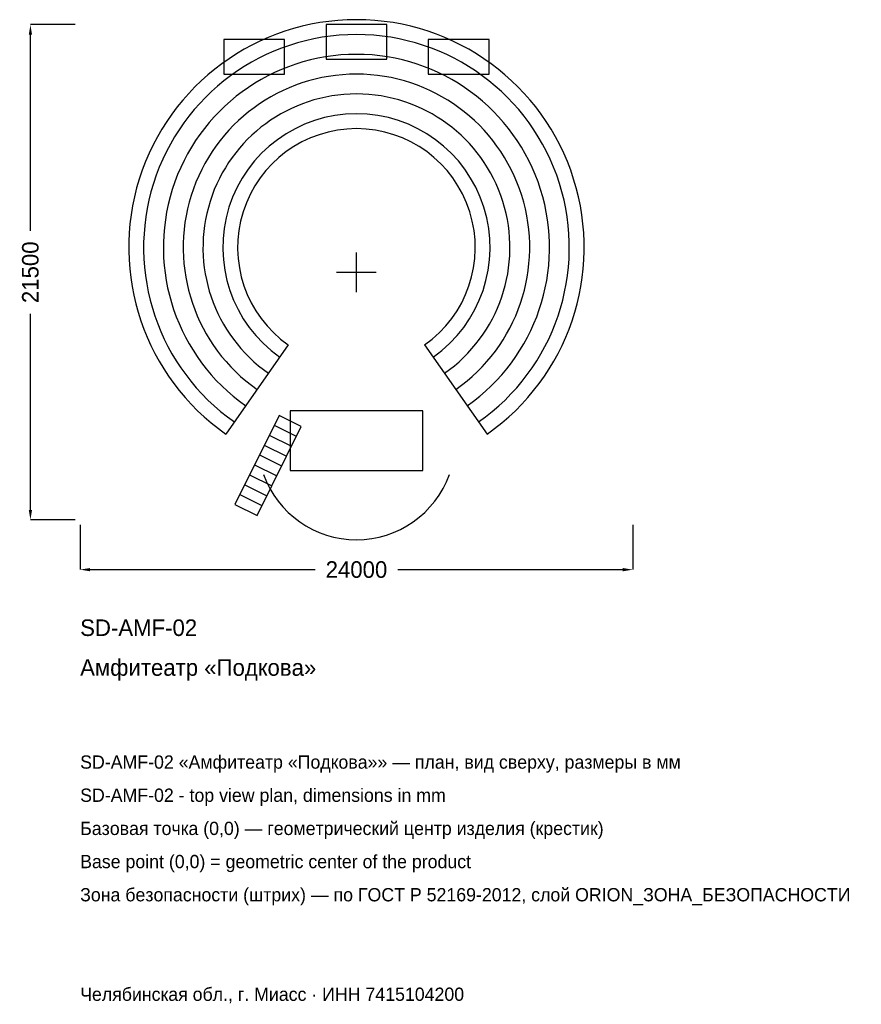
# Model space of a CAD drawing. Header units: metres. Extents: x -14626 to 21926, y -31779 to 10965.
import ezdxf

# ---------------------------------------------------------------- set-up
doc = ezdxf.new("R2010")
doc.units = ezdxf.units.M
for name, color, linetype in [('ORION_ДАННЫЕ', 3, 'Continuous'), ('ORION_КОНТУР', 7, 'Continuous'), ('ORION_РАЗМЕРЫ', 8, 'Continuous')]:
    doc.layers.add(name, color=color, linetype=linetype)
doc.dimstyles.new('ORION', dxfattribs={"dimtxt": 720, "dimasz": 432, "dimexe": 1.25, "dimexo": 216, "dimtad": 1, "dimdec": 0, "dimcen": 2.5, "dimazin": 3, "dimtfac": 1, "dimtmove": 0, "dimatfit": 3, "dimarcsym": 0})

# ---------------------------------------------------------------- blocks, each defined once
blk = doc.blocks.new('_CLOSEDFILLED')
at = {"color": 0, "linetype": 'BYBLOCK'}
blk.add_solid([(-1, 0.164), (0, 0), (-1, -0.164)], dxfattribs=at)
blk = doc.blocks.new('*D1')
for p, q in [((-12000, -10966), (-12000, -12910)), ((12000, -10966), (12000, -12910)), ((-11568, -12910), (-1800, -12910)), ((1800, -12910), (11568, -12910))]:
    blk.add_line(p, q)
at = {"layer": 'Defpoints'}
for p in [(-12000, -10750), (12000, -10750), (-12000, -12910)]:
    blk.add_point(p, dxfattribs=at)
at = {"layer": 'ORION_РАЗМЕРЫ', "xscale": 432, "yscale": 432, "rotation": 180}
blk.add_blockref('_CLOSEDFILLED', (-12000, -12910), dxfattribs=at)
at = {"layer": 'ORION_РАЗМЕРЫ', "xscale": 432, "yscale": 432}
blk.add_blockref('_CLOSEDFILLED', (12000, -12910), dxfattribs=at)
at = {"layer": 'ORION_РАЗМЕРЫ', "insert": (0, -12910), "char_height": 720, "attachment_point": 5}
blk.add_mtext('24000', dxfattribs=at)
blk = doc.blocks.new('*D2')
for p, q in [((-12216, 10750), (-14160, 10750)), ((-14160, 1800), (-14160, 10318)), ((-14160, -10318), (-14160, -1800)), ((-12216, -10750), (-14160, -10750))]:
    blk.add_line(p, q)
at = {"layer": 'Defpoints'}
for p in [(-12000, 10750), (-14160, -10750), (-12000, -10750)]:
    blk.add_point(p, dxfattribs=at)
at = {"layer": 'ORION_РАЗМЕРЫ', "xscale": 432, "yscale": 432}
for p, rotation in [((-14160, 10750), 90), ((-14160, -10750), 270)]:
    blk.add_blockref('_CLOSEDFILLED', p, dxfattribs=dict(at, rotation=rotation))
at = {"layer": 'ORION_РАЗМЕРЫ', "insert": (-14160, 0), "char_height": 720, "attachment_point": 5, "rotation": 90}
blk.add_mtext('21500', dxfattribs=at)
blk = doc.blocks.new('ОРИОН SD-AMF-02 Амфитеатр Подкова')
at = {"layer": 'ORION_КОНТУР'}
for p, q in [((-2959.7, -3151.8), (-5672.7, -7026.4)), ((2959.7, -3151.8), (5672.7, -7026.4)), ((-3574.8, -6641.1), (-2611.8, -7118.9)), ((-3788.2, -7071.1), (-2825.2, -7548.9)), ((-4001.5, -7501.1), (-3038.5, -7978.9)), ((-4214.8, -7931.1), (-3251.8, -8408.9)), ((-4428.2, -8361.1), (-3465.2, -8838.9)), ((-4641.5, -8791.1), (-3678.5, -9268.9)), ((-4854.8, -9221.1), (-3891.8, -9698.9)), ((-5068.2, -9651.1), (-4105.2, -10128.9))]:
    blk.add_line(p, q, dxfattribs=at)
for points in [[(-1320, 9245), (1320, 9245), (1320, 10750), (-1320, 10750)], [(-5760, 8600), (-3120, 8600), (-3120, 10105), (-5760, 10105)], [(3120, 8600), (5760, 8600), (5760, 10105), (3120, 10105)], [(-5281.5, -10081.1), (-4318.5, -10558.9), (-2398.5, -6688.9), (-3361.5, -6211.1)], [(-2880, -8600), (2880, -8600), (2880, -6020), (-2880, -6020)]]:
    blk.add_lwpolyline(points, close=True, dxfattribs=at)
for centre, radius, start, end in [((0, 1075), 9890, 305, 235), ((0, 1075), 9245, 305, 235), ((0, 1075), 8385, 305, 235), ((0, 1075), 7525, 305, 235), ((0, 1075), 6665, 305, 235), ((0, 1075), 5805, 305, 235), ((0, 1075), 5160, 305, 235), ((0, -7310), 4300, 200, 340)]:
    blk.add_arc(centre, radius, start, end, dxfattribs=at)
at = {"layer": 'ORION_РАЗМЕРЫ'}
for p, q in [((0, -860), (0, 860)), ((-860, 0), (860, 0))]:
    blk.add_line(p, q, dxfattribs=at)
at = {"layer": 'ORION_ДАННЫЕ'}
for tag, p in [('АРТИКУЛ', (-12000, -15790)), ('НАИМЕНОВАНИЕ', (-12000, -17518))]:
    blk.add_attdef(tag, p, '', height=720, dxfattribs=at)
at = {"layer": 'ORION_ДАННЫЕ', "flags": 1}
for tag, p in [('ПРОИЗВОДИТЕЛЬ', (-12000, -19246)), ('ТЕЛЕФОН', (-12000, -20974)), ('САЙТ', (-12000, -24430)), ('АДРЕС', (-12000, -26158)), ('РЕКВИЗИТЫ', (-12000, -27886)), ('ГАБАРИТЫ', (-12000, -29614)), ('ЗОНА_БЕЗОПАСНОСТИ', (-12000, -31342))]:
    blk.add_attdef(tag, p, '', height=720, dxfattribs=at)
at = {"layer": 'ORION_РАЗМЕРЫ'}
dim = blk.add_linear_dim(base=(-14160, -10750), p1=(-12000, -10750), p2=(-12000, 10750), angle=90, dimstyle='ORION', dxfattribs=at)
dim.commit()
dim.dimension.update_dxf_attribs({"geometry": '*D2', "text_midpoint": (-14160, 0)})
dim = blk.add_linear_dim(base=(-12000, -12910), p1=(-12000, -10750), p2=(12000, -10750), dimstyle='ORION', dxfattribs=at)
dim.commit()
dim.dimension.update_dxf_attribs({"geometry": '*D1', "text_midpoint": (0, -12910)})

msp = doc.modelspace()

# ---------------------------------------------------------------- block references
msp.add_blockref('ОРИОН SD-AMF-02 Амфитеатр Подкова', (0, 0)).add_auto_attribs({'АРТИКУЛ': 'SD-AMF-02', 'НАИМЕНОВАНИЕ': 'Амфитеатр «Подкова»'})

# ---------------------------------------------------------------- texts
at = {"layer": 'ORION_ДАННЫЕ', "color": 3}
for s, p in [('SD-AMF-02 «Амфитеатр «Подкова»» — план, вид сверху, размеры в мм', (-12000, -21550)), ('SD-AMF-02 - top view plan, dimensions in mm', (-12000, -22990)), ('Челябинская обл., г. Миасс · ИНН 7415104200', (-12000, -31630))]:
    msp.add_text(s, height=576, dxfattribs=at).set_placement(p)
at = {"layer": 'ORION_ДАННЫЕ', "color": 7}
for s, p in [('Базовая точка (0,0) — геометрический центр изделия (крестик)', (-12000, -24430)), ('Base point (0,0) = geometric center of the product', (-12000, -25870))]:
    msp.add_text(s, height=576, dxfattribs=at).set_placement(p)
at = {"layer": 'ORION_ДАННЫЕ', "color": 1}
msp.add_text('Зона безопасности (штрих) — по ГОСТ Р 52169-2012, слой ORION_ЗОНА_БЕЗОПАСНОСТИ', height=576, dxfattribs=at).set_placement((-12000, -27310))

doc.saveas('drawing.dxf')
